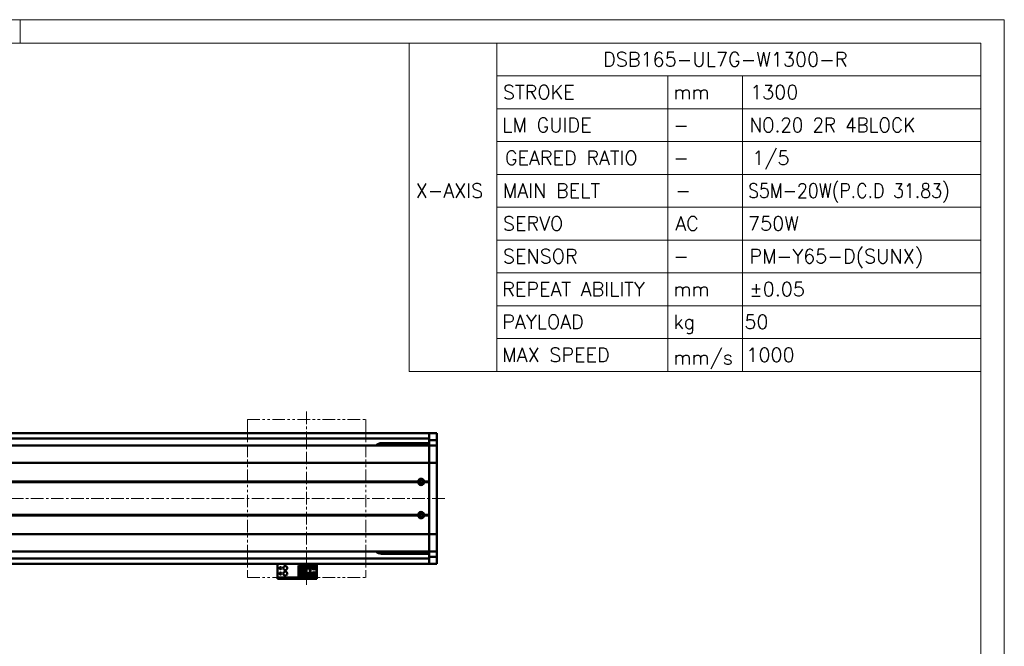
# Model space of a CAD drawing. Header units: millimetres. Extents: x 46547 to 49038, y 6223 to 10291.
# Tile 5 of 5: x 47792 to 49038, y 9498 to 10291. Entities that reach past the tile are written whole.
import ezdxf

# ---------------------------------------------------------------- set-up
doc = ezdxf.new("R2010")
doc.units = ezdxf.units.MM
doc.header["$LTSCALE"] = 0.5
doc.linetypes.add('CENTER', pattern=[50.8, 31.75, -6.35, 6.35, -6.35])
doc.linetypes.add('PHANTOM', pattern=[63.5, 31.75, -6.35, 6.35, -6.35, 6.35, -6.35])
doc.layers.get('0').update_dxf_attribs({"lineweight": 20})
doc.layers.add('1', color=1, linetype='CENTER', lineweight=13)
doc.layers.add('외형선(ISO)', color=7, linetype='Continuous', lineweight=50)
doc.styles.add('DSR TEXT', font='romans.shx', dxfattribs={"bigfont": 'whgtxt.shx'})

# ---------------------------------------------------------------- blocks, each defined once
blk = doc.blocks.new('A$C1C1952E1')
for p, q in [((293, 292), (293, 222)), ((311.67, 292), (311.67, 222)), ((311.67, 285), (415, 285)), ((348.18, 285), (348.18, 222)), ((364.13, 285), (364.13, 222)), ((311.67, 278), (415, 278)), ((311.67, 271), (415, 271)), ((311.67, 264), (415, 264)), ((311.67, 257), (415, 257)), ((311.67, 250), (415, 250)), ((311.67, 243), (415, 243)), ((311.67, 236), (415, 236)), ((311.67, 229), (415, 229)), ((293, 222), (415, 222))]:
    blk.add_line(p, q)
at = {"color": 1}
blk.add_lwpolyline([(0, 0), (420, 0), (420, 297), (0, 297)], close=True, dxfattribs=at)
at = {"color": 3}
blk.add_lwpolyline([(5, 5), (415, 5), (415, 292), (5, 292)], close=True, dxfattribs=at)

msp = doc.modelspace()

# ---------------------------------------------------------------- linework, layer by layer
at = {"color": 1}
msp.add_line((47792.37032, 10290.76982), (47792.37032, 10261.11032), dxfattribs=at)
at = {"color": 6, "linetype": 'PHANTOM'}
for p, q in [((48079.79303, 9785.0468), (48229.79303, 9785.0468)), ((48079.79303, 9785.0468), (48079.79303, 9585.0468)), ((48229.79303, 9785.0468), (48229.79303, 9585.0468)), ((48079.79303, 9585.0468), (48229.79303, 9585.0468))]:
    msp.add_line(p, q, dxfattribs=at)
at = {"layer": '1'}
for p, q in [((48154.79303, 9795.0468), (48154.79303, 9575.0468)), ((48329.79303, 9685.0468), (46639.79303, 9685.0468))]:
    msp.add_line(p, q, dxfattribs=at)
at = {"layer": '외형선(ISO)'}
for p, q in [((46929.79303, 9767.5468), (48309.79303, 9767.5468)), ((46929.79303, 9761.0468), (48309.79303, 9761.0468)), ((48309.79303, 9764.5468), (48309.79303, 9767.5468)), ((48309.79303, 9767.5468), (48319.79303, 9767.5468)), ((48309.79303, 9767.5468), (48309.79303, 9764.5468)), ((48309.79303, 9764.5468), (48309.79303, 9762.0468)), ((48309.79303, 9761.60719), (48309.79303, 9764.5468)), ((48309.79303, 9758.80716), (48309.79303, 9761.60719)), ((48319.79303, 9764.5468), (48319.79303, 9767.5468)), ((48319.79303, 9764.5468), (48319.79303, 9761.60719)), ((48319.79303, 9761.60719), (48319.79303, 9758.80716)), ((48309.79303, 9752.0468), (46754.79303, 9752.0468)), ((48249.79303, 9755.0468), (48309.79303, 9755.0468)), ((48309.79303, 9752.11345), (48309.79303, 9758.80716)), ((48309.79303, 9758.80716), (48319.79303, 9758.80716)), ((48309.79303, 9752.0468), (48309.79303, 9752.11345)), ((48309.79303, 9752.11345), (48319.79303, 9752.11345)), ((48309.79303, 9752.0468), (48309.79303, 9749.35044)), ((48309.79303, 9752.0468), (48319.79303, 9752.0468)), ((48309.79303, 9749.35044), (48309.79303, 9752.0468)), ((48309.79303, 9749.35044), (48309.79303, 9730.74232)), ((48309.79303, 9730.74232), (48309.79303, 9749.35044)), ((48319.79303, 9758.80716), (48319.79303, 9752.11345)), ((48319.79303, 9752.11345), (48319.79303, 9752.0468)), ((48319.79303, 9749.35044), (48319.79303, 9752.0468)), ((48319.79303, 9730.74232), (48319.79303, 9749.35044)), ((48309.79303, 9730.2742), (46754.79303, 9730.2742)), ((48309.79303, 9730.2742), (48309.79303, 9730.74232)), ((48309.79303, 9730.74232), (48309.79303, 9730.2742)), ((48309.79303, 9730.2742), (48309.79303, 9728.2742)), ((48309.79303, 9730.2742), (48319.79303, 9730.2742)), ((48309.79303, 9728.2742), (48309.79303, 9730.2742)), ((48309.79303, 9641.81939), (48309.79303, 9728.2742)), ((48309.79303, 9728.2742), (48309.79303, 9706.5468)), ((48319.79303, 9730.74232), (48319.79303, 9730.2742)), ((48319.79303, 9728.2742), (48319.79303, 9730.2742)), ((48319.79303, 9728.2742), (48319.79303, 9641.81939)), ((48295.8244, 9706.5468), (46754.79303, 9706.5468)), ((48296.29303, 9706.0468), (46754.79303, 9706.0468)), ((48295.8244, 9705.5468), (46754.79303, 9705.5468)), ((48309.79303, 9706.0468), (48303.29303, 9706.0468)), ((48309.79303, 9706.5468), (48303.76166, 9706.5468)), ((48309.79303, 9705.5468), (48303.76166, 9705.5468)), ((48309.79303, 9705.5468), (48309.79303, 9664.5468)), ((48295.8244, 9664.5468), (46749.79303, 9664.5468)), ((48296.29303, 9664.0468), (46749.79303, 9664.0468)), ((48295.8244, 9663.5468), (46749.79303, 9663.5468)), ((48309.79303, 9664.0468), (48303.29303, 9664.0468)), ((48309.79303, 9664.5468), (48303.76166, 9664.5468)), ((48309.79303, 9663.5468), (48303.76166, 9663.5468)), ((48309.79303, 9663.5468), (48309.79303, 9641.81939)), ((48309.79303, 9639.81939), (46749.79303, 9639.81939)), ((48309.79303, 9641.81939), (48309.79303, 9639.81939)), ((48309.79303, 9639.81939), (48309.79303, 9641.81939)), ((48309.79303, 9639.35127), (48309.79303, 9639.81939)), ((48309.79303, 9639.81939), (48319.79303, 9639.81939)), ((48309.79303, 9639.81939), (48309.79303, 9639.35127)), ((48309.79303, 9639.35127), (48309.79303, 9620.74315)), ((48309.79303, 9620.74315), (48309.79303, 9639.35127)), ((48319.79303, 9639.81939), (48319.79303, 9641.81939)), ((48319.79303, 9639.81939), (48319.79303, 9639.35127)), ((48319.79303, 9620.74315), (48319.79303, 9639.35127)), ((48309.79303, 9618.0468), (46749.79303, 9618.0468)), ((48309.79303, 9615.0468), (48249.79303, 9615.0468)), ((48309.79303, 9620.74315), (48309.79303, 9618.0468)), ((48309.79303, 9618.0468), (48309.79303, 9620.74315)), ((48309.79303, 9617.98014), (48309.79303, 9618.0468)), ((48309.79303, 9618.0468), (48319.79303, 9618.0468)), ((48309.79303, 9611.28644), (48309.79303, 9617.98014)), ((48309.79303, 9617.98014), (48319.79303, 9617.98014)), ((48309.79303, 9608.4864), (48309.79303, 9611.28644)), ((48309.79303, 9611.28644), (48319.79303, 9611.28644)), ((48319.79303, 9618.0468), (48319.79303, 9620.74315)), ((48319.79303, 9618.0468), (48319.79303, 9617.98014)), ((48319.79303, 9617.98014), (48319.79303, 9611.28644)), ((48319.79303, 9611.28644), (48319.79303, 9608.4864)), ((46929.79303, 9609.0468), (48309.79303, 9609.0468)), ((46929.79303, 9602.5468), (48309.79303, 9602.5468)), ((48117.79303, 9602.5468), (48117.79303, 9600.54682)), ((48117.79303, 9585.64682), (48117.79303, 9600.54682)), ((48144.59303, 9600.24681), (48153.79303, 9600.24681)), ((48144.59303, 9599.44681), (48144.59303, 9600.24681)), ((48152.89303, 9599.44681), (48144.59303, 9599.44681)), ((48144.59303, 9598.94681), (48144.59303, 9599.44681)), ((48144.59303, 9598.94681), (48144.59303, 9596.34681)), ((48152.39303, 9598.94681), (48144.59303, 9598.94681)), ((48152.89303, 9599.44681), (48152.39303, 9598.94681)), ((48152.39303, 9588.14681), (48152.39303, 9598.94681)), ((48152.89303, 9587.64681), (48152.89303, 9599.44681)), ((48153.79303, 9600.24683), (48153.79303, 9596.54683)), ((48153.79303, 9600.24683), (48159.79303, 9600.24683)), ((48156.19303, 9598.74683), (48156.79303, 9597.54683)), ((48156.39303, 9598.74683), (48156.19303, 9598.74683)), ((48156.39303, 9599.14683), (48156.39303, 9598.74683)), ((48157.19303, 9599.14683), (48156.39303, 9599.14683)), ((48156.79303, 9597.54683), (48157.39303, 9598.74683)), ((48157.19303, 9598.74683), (48157.19303, 9599.14683)), ((48157.39303, 9598.74683), (48157.19303, 9598.74683)), ((48159.79303, 9600.24683), (48159.79303, 9596.54683)), ((48165.29303, 9600.2468), (48159.79303, 9600.2468)), ((48167.29303, 9598.2468), (48167.29303, 9588.8468)), ((48167.79303, 9600.54682), (48167.79303, 9602.5468)), ((48167.79303, 9600.54682), (48167.79303, 9585.64682)), ((48309.79303, 9605.5468), (48309.79303, 9608.4864)), ((48309.79303, 9608.0468), (48309.79303, 9605.5468)), ((48309.79303, 9602.5468), (48309.79303, 9605.5468)), ((48309.79303, 9605.5468), (48309.79303, 9602.5468)), ((48309.79303, 9602.5468), (48319.79303, 9602.5468)), ((48319.79303, 9608.4864), (48319.79303, 9605.5468)), ((48319.79303, 9602.5468), (48319.79303, 9605.5468)), ((48117.79303, 9585.14684), (48117.79303, 9585.64682)), ((48144.59303, 9596.34681), (48144.59303, 9590.74681)), ((48150.79303, 9596.34681), (48144.59303, 9596.34681)), ((48144.59303, 9590.74681), (48144.59303, 9588.14681)), ((48144.59303, 9590.74681), (48150.79303, 9590.74681)), ((48144.59303, 9587.64681), (48144.59303, 9588.14681)), ((48144.59303, 9588.14681), (48152.39303, 9588.14681)), ((48144.59303, 9587.64681), (48152.89303, 9587.64681)), ((48144.59303, 9586.84681), (48144.59303, 9587.64681)), ((48144.59303, 9586.84681), (48153.79303, 9586.84681)), ((48144.59303, 9586.8468), (48159.79303, 9586.8468)), ((48145.89303, 9590.74681), (48145.89303, 9596.34681)), ((48146.39303, 9595.99681), (48146.39303, 9596.34681)), ((48146.39303, 9595.99681), (48146.39303, 9591.09681)), ((48150.79303, 9595.99681), (48146.39303, 9595.99681)), ((48146.39303, 9591.09681), (48150.79303, 9591.09681)), ((48146.39303, 9590.74681), (48146.39303, 9591.09681)), ((48149.19303, 9594.34681), (48147.35303, 9594.34681)), ((48147.35303, 9594.34681), (48147.35303, 9592.74681)), ((48147.35303, 9592.74681), (48149.19303, 9592.74681)), ((48149.19303, 9592.74681), (48149.19303, 9594.34681)), ((48150.79303, 9590.74681), (48150.79303, 9596.34681)), ((48152.89303, 9587.64681), (48152.39303, 9588.14681)), ((48153.79303, 9596.54683), (48159.79303, 9596.54683)), ((48153.79303, 9590.54683), (48153.79303, 9596.54681)), ((48154.29303, 9596.54681), (48153.79303, 9596.54681)), ((48153.79303, 9590.54683), (48153.79303, 9586.84683)), ((48153.79303, 9590.54683), (48159.79303, 9590.54683)), ((48153.79303, 9586.84683), (48159.79303, 9586.84683)), ((48154.29303, 9596.54681), (48154.59303, 9596.54681)), ((48154.29303, 9590.54683), (48154.29303, 9596.54681)), ((48154.59303, 9596.54681), (48158.99303, 9596.54681)), ((48154.59303, 9596.54681), (48154.59303, 9590.54683)), ((48156.19303, 9589.14683), (48156.79303, 9587.94683)), ((48156.39303, 9589.14683), (48156.19303, 9589.14683)), ((48156.39303, 9589.54683), (48156.39303, 9589.14683)), ((48157.19303, 9589.54683), (48156.39303, 9589.54683)), ((48156.79303, 9587.94683), (48157.39303, 9589.14683)), ((48157.19303, 9589.14683), (48157.19303, 9589.54683)), ((48157.39303, 9589.14683), (48157.19303, 9589.14683)), ((48158.99303, 9590.54683), (48158.99303, 9596.54681)), ((48158.99303, 9596.54681), (48159.29303, 9596.54681)), ((48159.79303, 9596.54681), (48159.29303, 9596.54681)), ((48159.29303, 9596.54681), (48159.29303, 9590.54683)), ((48159.79303, 9590.54683), (48159.79303, 9596.54681)), ((48159.79303, 9590.54683), (48159.79303, 9586.84683)), ((48159.79303, 9586.84683), (48159.79303, 9586.8468)), ((48165.29303, 9586.8468), (48159.79303, 9586.8468)), ((48167.79303, 9585.64682), (48167.79303, 9585.14684)), ((48117.79303, 9585.14684), (48117.79303, 9583.54684)), ((48117.79303, 9583.54682), (48117.79303, 9583.54684)), ((48117.79303, 9583.54682), (48167.79303, 9583.54682)), ((48120.79303, 9585.14684), (48164.79303, 9585.14684)), ((48120.79303, 9583.54684), (48164.79303, 9583.54684)), ((48167.79303, 9583.54684), (48167.79303, 9585.14684))]:
    msp.add_line(p, q, dxfattribs=at)
for centre, radius in [((48299.79303, 9706.0468), 2.25), ((48299.79303, 9706.0468), 1.621), ((48299.79303, 9664.0468), 2.25), ((48299.79303, 9664.0468), 1.621), ((48121.79303, 9597.0468), 1.2295), ((48127.79303, 9597.0468), 2.5), ((48163.79303, 9597.0468), 1.75), ((48163.79303, 9597.0468), 1.2295), ((48121.79303, 9590.0468), 1.2295), ((48127.79303, 9590.0468), 2.5), ((48163.79303, 9590.0468), 1.75), ((48163.79303, 9590.0468), 1.2295)]:
    msp.add_circle(centre, radius, dxfattribs=at)
for centre, radius, start, end in [((48249.79303, 9745.0468), 10, 90, 135.57299615), ((48299.79303, 9706.0468), 4, 7.18075578, 172.81924422), ((48299.79303, 9706.0468), 4, 187.18075578, 352.81924422), ((48299.79303, 9664.0468), 4, 7.18075578, 172.81924422), ((48299.79303, 9664.0468), 4, 187.18075589, 352.81924411), ((48249.79303, 9625.0468), 10, 224.42700414, 270), ((48165.29303, 9598.2468), 2, 0, 90), ((48165.29303, 9588.8468), 2, 270, 0)]:
    msp.add_arc(centre, radius, start, end, dxfattribs=at)
for centre, major_axis, start_param, end_param in [((48120.79303, 9585.14684), (-3, 0), 4.7123889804, 6.2831193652), ((48120.79303, 9583.54684), (-3, 0), 4.7123233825, 6.2830541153), ((48164.79303, 9583.54684), (3, 0), 6.2831196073, 7.853981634), ((48164.79303, 9585.14684), (3, 0), 6.2830545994, 7.8539162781)]:
    msp.add_ellipse(centre, major_axis=major_axis, ratio=0.00001, start_param=start_param, end_param=end_param, dxfattribs=at)
for points in [[(48296.29303, 9706.0468), (48296.05872, 9706.28111), (48295.8244, 9706.5468)], [(48295.8244, 9705.5468), (48296.05872, 9705.81248), (48296.29303, 9706.0468)], [(48303.76166, 9706.5468), (48303.52735, 9706.28111), (48303.29303, 9706.0468)], [(48303.29303, 9706.0468), (48303.52735, 9705.81248), (48303.76166, 9705.5468)], [(48296.29303, 9664.0468), (48296.05872, 9664.28111), (48295.8244, 9664.5468)], [(48295.8244, 9663.5468), (48296.05872, 9663.81248), (48296.29303, 9664.0468)], [(48303.76166, 9664.5468), (48303.52735, 9664.28111), (48303.29303, 9664.0468)], [(48303.29303, 9664.0468), (48303.52735, 9663.81248), (48303.76166, 9663.5468)]]:
    msp.add_open_spline(points, degree=2, dxfattribs=at)

# ---------------------------------------------------------------- block references
at = {"xscale": 5.931900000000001, "yscale": 5.931900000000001, "zscale": 5.931900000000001}
msp.add_blockref('A$C1C1952E1', (46546.67132, 8528.99552), dxfattribs=at)

# ---------------------------------------------------------------- texts
at = {"color": 3, "style": 'DSR TEXT'}
for s, height, p in [('DSB165-UL7G-W1300-R', 17.8273368, (48530.12698, 10231.6836)), ('STROKE', 17.827337, (48403.31091, 10190.1603)), ('LM GUIDE', 17.827337, (48402.46199, 10148.637)), ('X-AXIS', 17.827337, (48292.71252, 10065.5904)), ('MAIN BELT', 17.827337, (48403.31091, 10065.5904)), ('SERVO', 17.827337, (48403.31091, 10024.0671)), ('SENSOR', 17.827337, (48403.31091, 9982.5438)), ('REPEAT ABILITY', 17.8273368, (48402.46199, 9941.0205)), ('PAYLOAD', 17.827337, (48402.46199, 9899.4972)), ('MAX SPEED', 17.827337, (48402.46199, 9857.9739))]:
    msp.add_text(s, height=height, dxfattribs=at).set_placement(p)
at = {"color": 7, "style": 'DSR TEXT'}
for s, height, p in [('mm', 17.827337, (48619.05026, 10190.1603)), ('1300', 17.827337, (48716.22243, 10190.1603)), ('-', 17.82734, (48619.05026, 10148.637)), ('-', 17.82734, (48619.05026, 10107.1137)), ('-', 17.82734, (48621.59703, 10065.5904)), ('AC', 17.827337, (48621.59703, 10024.0671)), ('750W', 17.827337, (48713.67567, 10024.0671)), ('PM-Y65-D(SUNX)', 17.8273368, (48715.37351, 9982.5438)), ('-', 17.82734, (48619.05026, 9982.5438)), ('±0.05', 17.827337, (48715.37351, 9941.0205)), ('mm', 17.827337, (48619.05026, 9941.0205)), ('kg', 17.827337, (48619.05026, 9899.4972)), ('50', 17.827337, (48708.95049, 9899.4972)), ('mm/s', 17.827337, (48619.05026, 9854.57822)), ('1000', 17.827337, (48711.49725, 9857.9739))]:
    msp.add_text(s, height=height, dxfattribs=at).set_placement(p)
for s, width, p in [('NO.20 2R 4BLOCK', 0.95, (48715.37351, 10148.637)), ('S5M-20W(P.C.D 31.83)', 0.9, (48713.67567, 10065.5904))]:
    msp.add_text(s, height=17.8273368, dxfattribs=dict(at, width=width)).set_placement(p)
at = {"color": 3, "insert": (48405.85767, 10124.94104), "char_height": 17.8273368, "attachment_point": 1, "style": 'DSR TEXT'}
msp.add_mtext('GEARED RATIO', dxfattribs=at)
at = {"color": 7, "insert": (48718.76919, 10124.94104), "char_height": 17.827337, "attachment_point": 1, "style": 'DSR TEXT'}
msp.add_mtext('1/5', dxfattribs=at)

doc.saveas('drawing.dxf')
